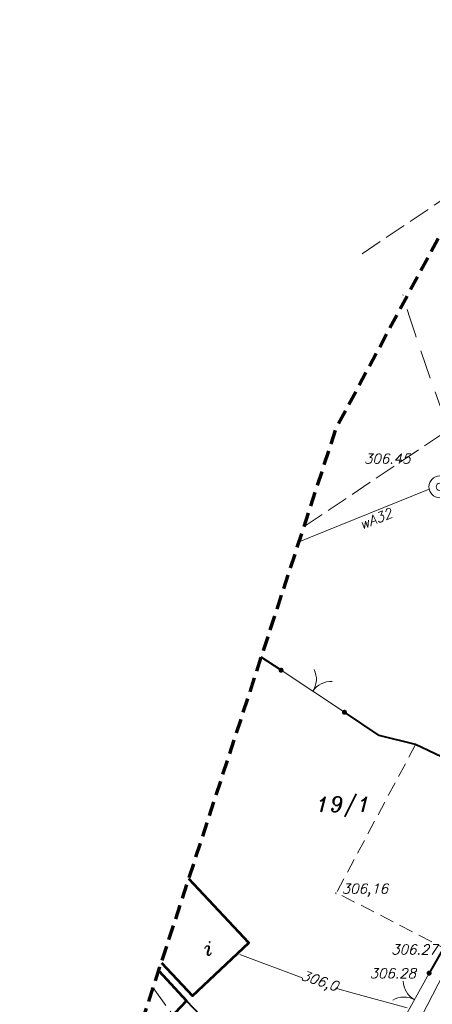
# Model space of a CAD drawing. Extents: x 4615668 to 9294084, y 5331114 to 10688993.
# Tile 124 of 181: x 4656348 to 4656376, y 5335038 to 5335106. Entities that reach past the tile are written whole.
import ezdxf
from ezdxf.enums import TextEntityAlignment as Align

# ---------------------------------------------------------------- set-up
doc = ezdxf.new("R2010")
doc.units = 0
doc.header["$MEASUREMENT"] = 0
for name, pattern in [('EGBK02', [2, 1.5, -0.5]), ('KTCR', [1.5, 1, -0.5]), ('l215_500', [2.5, 1.5, -0.4125, 0.175, -0.4125]), ('l217_500', [2, 1.5, -0.5]), ('l219_500', [0.5, -0.25, 0, -0.25]), ('l423_500', [2, 1.5, -0.5]), ('l641_500', [1.5, 1, -0.5]), ('l812_500', [3, 2, -1])]:
    doc.linetypes.add(name, pattern=pattern)
doc.layers.add('52', color=7, linetype='Continuous')
for name, color, linetype, lineweight in [('budynek', 7, 'Continuous', 53), ('chodnik', 7, 'l423_500', 13), ('funkcja_kondygnacja', 7, 'Continuous', 13), ('gr_dzialki', 7, 'l219_500', 13), ('gr_klasy', 7, 'l217_500', 13), ('nr_dzialki', 7, 'Continuous', 13), ('ogr_symb', 7, 'l901_500', 40), ('pkt_wys', 7, 'Continuous', 13), ('w', 7, 'Continuous', 13), ('w_elem_naziemne', 7, 'Continuous', 13), ('w_rzedne', 7, 'Continuous', 13), ('warst_ciagla', 7, 'Continuous', 0), ('warst_opis', 7, 'Continuous', 0), ('warst_przeryw', 7, 'l812_500', 0), ('zakresy', 7, 'l215_500', 70)]:
    doc.layers.add(name, color=color, linetype=linetype, lineweight=lineweight)
doc.styles.add('Style-ITALIC_1250', font='ITALIC_1250.shx')
doc.styles.add('txt', font='TXT', dxfattribs={"height": 0.2})
doc.linetypes.add('KTOK05', pattern='A,3.75,[16,dgnlstyle-2015all.shx,S=0.0028,R=0,X=0,Y=0],3.75', length=7.5)
doc.linetypes.add('l901_500', pattern='A,3.75,[38,dgnlstyle-2015all.shx,S=0.0028,R=0,X=0,Y=0],3.75', length=7.5)

# ---------------------------------------------------------------- blocks, each defined once
blk = doc.blocks.new('WYS')
at = {"layer": '52', "color": 67, "linetype": 'Continuous'}
blk.add_circle((0, 0), 0.08, dxfattribs=at)
blk = doc.blocks.new('SB_1')
at = {"color": 0, "linetype": 'ByBlock', "lineweight": -2}
for radius in [7.5, 2.5]:
    blk.add_circle((0, 0), radius, dxfattribs=at)
blk = doc.blocks.new('140_1')
at = {"linetype": 'ByBlock', "lineweight": -2}
blk.add_hatch(color=0, dxfattribs=at).paths.add_polyline_path([(0.9, 0, 1), (-0.9, 0, 1)], flags=16)
blk = doc.blocks.new('140')
at = {"linetype": 'ByBlock', "lineweight": -2}
blk.add_hatch(color=0, dxfattribs=at).paths.add_polyline_path([(0.45, 0, 1), (-0.45, 0, 1)], flags=16)
blk = doc.blocks.new('G$C3390F2A0')
at = {"layer": 'ogr_symb', "linetype": 'Continuous', "lineweight": 13}
h = blk.add_hatch(color=7, dxfattribs=at)
edge = h.paths.add_edge_path()
edge.add_arc((35.651, 93.303), 0.175, 326.43096, 686.43096)
h = blk.add_hatch(color=7, dxfattribs=at)
edge = h.paths.add_edge_path()
edge.add_arc((40.029, 90.397), 0.175, 326.43096, 686.43096)
h = blk.add_hatch(color=7, dxfattribs=at)
edge = h.paths.add_edge_path()
edge.add_arc((45.872, 72.387), 0.175, 61.11733, 421.11733)
at = {"layer": 'budynek', "color": 7, "linetype": 'Continuous', "lineweight": 53, "flags": 128}
for points in [[(27.388, 73.107), (29.548, 70.819), (33.434, 74.487), (29.279, 78.889)], [(27.207, 72.552), (29.121, 70.462), (26.328, 67.503), (25.747, 68.09)]]:
    blk.add_lwpolyline(points, dxfattribs=at)
at = {"layer": 'chodnik', "color": 7, "linetype": 'KTCR', "lineweight": 13, "flags": 128}
blk.add_lwpolyline([(44.936, 88.172), (39.479, 77.938), (47.276, 73.93)], dxfattribs=at)
at = {"layer": 'gr_dzialki', "color": 96, "linetype": 'Continuous', "lineweight": 13}
blk.add_line((38.41, 55.998), (52.493, 83.242), dxfattribs=at)
at = {"layer": 'gr_klasy', "color": 96, "linetype": 'EGBK02', "lineweight": 13}
for p, q in [((41.247, 122.066), (66.766, 139.179)), ((37.237, 103.221), (63.211, 120.633)), ((26.817, 71.362), (38.236, 55.829))]:
    blk.add_line(p, q, dxfattribs=at)
at = {"layer": 'ogr_symb', "color": 7, "linetype": 'Continuous', "lineweight": 13}
for p, q in [((35.651, 93.303), (40.029, 90.397)), ((43.846, 68.715), (45.872, 72.387))]:
    blk.add_line(p, q, dxfattribs=at)
at = {"layer": 'ogr_symb', "color": 7, "linetype": 'KTOK05', "lineweight": 40}
for points in [[(35.651, 93.303), (34.289, 94.206)], [(52.586, 84.526), (44.936, 88.172), (42.434, 88.801), (40.029, 90.397)], [(52.586, 84.526), (48.839, 77.075), (47.07, 74.488), (45.872, 72.387)], [(43.846, 68.715), (42.882, 64.684), (39.925, 59.182), (29.121, 70.462)]]:
    blk.add_lwpolyline(points, dxfattribs=at)
at = {"layer": 'ogr_symb', "color": 7, "linetype": 'Continuous', "lineweight": 13}
for centre, start, end in [((36.59, 92.679), 326.43096, 26.43096), ((39.09, 91.021), 86.43096, 146.43096), ((45.584, 71.864), 181.11733, 241.11733), ((44.135, 69.237), 61.11733, 121.11733)]:
    blk.add_arc(centre, 1.5, start, end, dxfattribs=at)
at = {"layer": 'w', "color": 160, "linetype": 'Continuous', "lineweight": 13}
blk.add_line((37.568, 102.446), (45.87, 105.815), dxfattribs=at)
at = {"layer": 'w', "color": 160, "linetype": 'Continuous', "lineweight": 13, "flags": 128}
blk.add_lwpolyline([(36.894, 102.172), (37.568, 102.446)], dxfattribs=at)
at = {"layer": 'warst_ciagla', "color": 21, "linetype": 'Continuous', "lineweight": 0, "flags": 128}
for points in [[(32.806, 73.667), (37.117, 72.065)], [(39.414, 71.34), (40.72, 70.981), (44.353, 69.987)]]:
    blk.add_lwpolyline(points, dxfattribs=at)
at = {"layer": 'warst_przeryw', "color": 21, "linetype": 'l812_500', "lineweight": 0, "flags": 128}
blk.add_lwpolyline([(54.84, 91.198), (51.731, 98.059), (51.351, 98.923), (51.107, 99.504), (50.639, 100.673), (49.973, 102.441), (49.111, 104.81), (48.675, 105.992), (47.528, 109.083), (46.964, 110.63), (46.132, 112.957), (45.319, 115.293), (44.922, 116.466), (44.54, 117.633), (44.358, 118.219), (44.093, 119.101), (44.058, 119.224)], dxfattribs=at)
at = {"layer": 'zakresy', "color": 217, "linetype": 'l641_500', "lineweight": 70, "flags": 128}
blk.add_lwpolyline([(6.931, 10.558), (39.477, 110.069), (74.623, 175.45), (179.151, 163.591), (168.968, 97.168), (66.518, 8.467), (6.931, 10.558)], dxfattribs=at)
at = {"layer": 'pkt_wys', "color": 7, "linetype": 'Continuous', "lineweight": 13, "xscale": 0.1, "yscale": 0.1, "zscale": 0.1}
for name, p, rotation in [('140', (39.432, 77.924), 0.06578024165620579), ('140', (39.432, 77.924), 0.06578024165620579), ('140', (39.432, 77.924), 0.06578024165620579), ('140', (39.432, 77.924), 0.06578024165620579), ('WYS', (39.437, 77.884), 0.06577989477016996), ('140_1', (45.872, 72.387), 0.06578024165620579), ('140_1', (45.872, 72.387), 0.06578024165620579), ('140_1', (45.872, 72.387), 0.06578024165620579), ('140_1', (45.872, 72.387), 0.06578024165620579), ('140_1', (45.872, 72.387), 0.06578024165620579), ('140_1', (45.872, 72.387), 0.06578024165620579), ('140_1', (45.872, 72.387), 0.06578024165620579), ('140_1', (45.872, 72.387), 0.06578024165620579)]:
    blk.add_blockref(name, p, dxfattribs=dict(at, rotation=rotation))
at = {"layer": 'w_elem_naziemne', "color": 7, "linetype": 'Continuous', "lineweight": 13, "xscale": 0.1, "yscale": 0.1, "zscale": 0.1, "rotation": 0.06577989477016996}
blk.add_blockref('SB_1', (46.604, 105.969), dxfattribs=at)
at = {"layer": 'funkcja_kondygnacja', "color": 7, "linetype": 'Continuous', "lineweight": 13, "style": 'Style-ITALIC_1250'}
blk.add_text('i', height=0.94, dxfattribs=at).set_placement((30.619, 74.104), align=Align.MIDDLE_CENTER)
at = {"layer": 'nr_dzialki', "color": 96, "linetype": 'Continuous', "lineweight": 13, "insert": (38.083, 83.177), "char_height": 1.04, "attachment_point": 7, "rotation": 0.06578, "line_spacing_factor": 0.722892, "style": 'txt'}
blk.add_mtext('\\FITALIC_1250.shx;19/1', dxfattribs=at)
at = {"layer": 'pkt_wys', "color": 7, "linetype": 'Continuous', "lineweight": 13, "char_height": 0.68, "attachment_point": 7, "rotation": 0.06578, "line_spacing_factor": 0.722892}
for s, insert, style in [('\\FITALIC_1250.shx;306.45', (41.374, 107.572), 'txt'), ('\\FITALIC_1250.shx;306,16', (39.84, 77.671), 'txt'), ('\\FITALIC_1250.shx; 306.27', (42.786, 73.677), 'Style-ITALIC_1250'), ('\\FITALIC_1250.shx; 306.27', (42.786, 73.677), 'Style-ITALIC_1250'), ('\\FITALIC_1250.shx; 306.27', (42.786, 73.677), 'Style-ITALIC_1250'), ('\\FITALIC_1250.shx; 306.27', (42.786, 73.677), 'Style-ITALIC_1250'), ('\\FITALIC_1250.shx; 306.27', (42.786, 73.677), 'Style-ITALIC_1250'), ('\\FITALIC_1250.shx; 306.27', (42.786, 73.677), 'Style-ITALIC_1250'), ('\\FITALIC_1250.shx; 306.27', (42.786, 73.677), 'Style-ITALIC_1250'), ('\\FITALIC_1250.shx; 306.27', (42.786, 73.677), 'Style-ITALIC_1250'), ('\\FITALIC_1250.shx; 306.28', (41.297, 72.033), 'Style-ITALIC_1250'), ('\\FITALIC_1250.shx; 306.28', (41.297, 72.033), 'Style-ITALIC_1250'), ('\\FITALIC_1250.shx; 306.28', (41.297, 72.033), 'Style-ITALIC_1250'), ('\\FITALIC_1250.shx; 306.28', (41.297, 72.033), 'Style-ITALIC_1250'), ('\\FITALIC_1250.shx; 306.28', (41.297, 72.033), 'Style-ITALIC_1250'), ('\\FITALIC_1250.shx; 306.28', (41.297, 72.033), 'Style-ITALIC_1250'), ('\\FITALIC_1250.shx; 306.28', (41.297, 72.033), 'Style-ITALIC_1250'), ('\\FITALIC_1250.shx; 306.28', (41.297, 72.033), 'Style-ITALIC_1250')]:
    blk.add_mtext(s, dxfattribs=dict(at, insert=insert, style=style))
at = {"layer": 'w', "color": 160, "linetype": 'Continuous', "lineweight": 13, "insert": (42.185, 103.756), "char_height": 0.68, "attachment_point": 5, "rotation": 22.08884, "line_spacing_factor": 0.722892, "style": 'txt'}
blk.add_mtext('\\FITALIC_1250.shx;wA32', dxfattribs=at)
at = {"layer": 'warst_opis', "color": 21, "linetype": 'Continuous', "lineweight": 0, "insert": (38.286, 71.767), "char_height": 0.68, "attachment_point": 5, "rotation": 342.0212, "line_spacing_factor": 0.722892, "style": 'txt'}
blk.add_mtext('\\FITALIC_1250.shx;306,0', dxfattribs=at)

msp = doc.modelspace()

# ---------------------------------------------------------------- block references
at = {"layer": 'w_rzedne', "color": 160, "linetype": 'Continuous', "lineweight": 13}
msp.add_blockref('G$C3390F2A0', (4656330.198, 5334967.836), dxfattribs=at)

doc.saveas('drawing.dxf')
